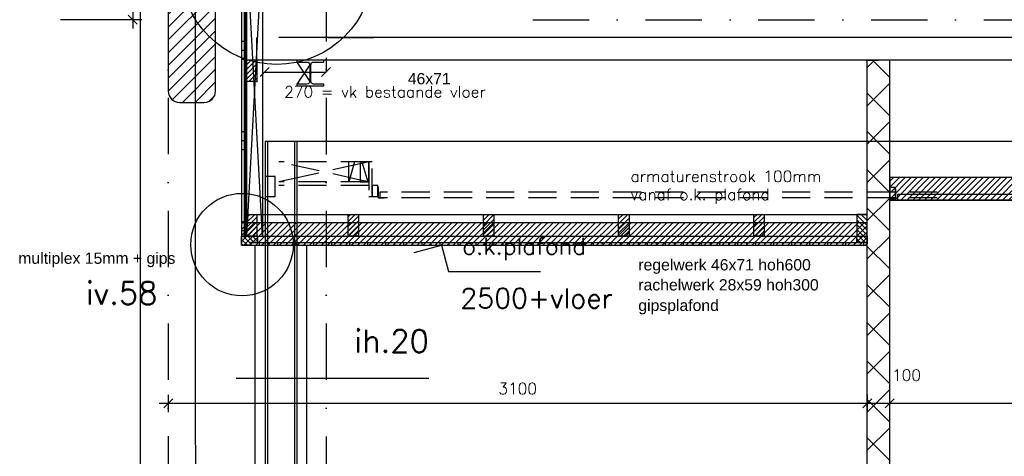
# Model space of a CAD drawing. Extents: x 98997 to 245130, y 18007 to 138999.
# Tile 35 of 58: x 119536 to 123903, y 97360 to 99296. Entities that reach past the tile are written whole.
import ezdxf

# ---------------------------------------------------------------- set-up
doc = ezdxf.new("R2010")
doc.units = 0
doc.header["$LTSCALE"] = 20
doc.header["$MEASUREMENT"] = 0
doc.header["$PDSIZE"] = -1
for name, pattern in [('DASHDOT', [25, 12.5, -6.25, 0, -6.25]), ('DD1', [2.66667, 1.66667, -0.5, 0, -0.5]), ('HIDDEN', [9.375, 6.25, -3.125])]:
    doc.linetypes.add(name, pattern=pattern)
doc.layers.get('0').update_dxf_attribs({"linetype": 'CONTINUOUS'})
doc.layers.get('DEFPOINTS').update_dxf_attribs({"linetype": 'CONTINUOUS'})
for name, color, linetype in [('_DETAILNUMMERS', 4, 'CONTINUOUS'), ('_DETAILNUMMERSTEKST', 4, 'CONTINUOUS'), ('A--01A1_ACEER', 1, 'CONTINUOUS'), ('A--A22--_F123-', 9, 'CONTINUOUS'), ('A--A23--_F--3-', 9, 'CONTINUOUS'), ('A--A25--_F--3-', 9, 'CONTINUOUS'), ('A--A30--_F--3-', 9, 'CONTINUOUS'), ('A--A42--_F--3-', 9, 'CONTINUOUS'), ('A--A42--_F123-', 9, 'CONTINUOUS'), ('A--L$7A-_STRAMIEN', 1, 'DASHDOT'), ('A--L13D3_VLOEREN', 3, 'CONTINUOUS'), ('A--L21D2_BUITENWAND', 2, 'CONTINUOUS'), ('A--L22--', 3, 'CONTINUOUS'), ('A--L22--_F--3-', 7, 'CONTINUOUS'), ('A--L25--', 7, 'CONTINUOUS'), ('A--L25--_F-23-', 7, 'CONTINUOUS'), ('A--L28--', 7, 'CONTINUOUS'), ('A--L30--', 7, 'CONTINUOUS'), ('A--L30--_F123-', 7, 'CONTINUOUS'), ('A--L31--_F123--A1-BINNENKOZ', 1, 'CONTINUOUS'), ('A--L31D1_BUITENKOZIJN', 1, 'CONTINUOUS'), ('A--L35-D2-_PLAFONDS', 2, 'CONTINUOUS'), ('A--L35-D4-_PLAFONDS', 4, 'CONTINUOUS'), ('A--L35D1_PLAFONDS', 1, 'CONTINUOUS'), ('A--L42--', 7, 'CONTINUOUS'), ('A--L42--_F--3-', 7, 'CONTINUOUS'), ('A--M$1A-_F123-', 1, 'CONTINUOUS'), ('A--M01A1_MAATVOERING', 1, 'CONTINUOUS'), ('A--M01B1_HOOGTE_MAATV', 1, 'CONTINUOUS'), ('A--M1$A-_F123-', 1, 'CONTINUOUS'), ('A--T$1A-_F123_20', 1, 'CONTINUOUS'), ('A--T01B2_HOOGTE_MAATV', 2, 'CONTINUOUS'), ('A--T01B3_HOOGTE_MAATV', 3, 'CONTINUOUS'), ('B--L21D8_BUITENWAND', 8, 'CONTINUOUS'), ('B--L21DC8_BUITENWAND', 8, 'HIDDEN'), ('B--L28D8_KONSTR', 8, 'CONTINUOUS'), ('STRAMIEN', 8, 'DD1'), ('X--LR---_CP', 7, 'CONTINUOUS')]:
    doc.layers.add(name, color=color, linetype=linetype)
doc.styles.add('ALFA-0_25', font='ROMANS')
doc.styles.add('EB1', font='ARIAL.TTF')
doc.styles.add('EB2', font='ARIAL.TTF')
doc.styles.add('HIEMSTRA', font='romans.shx')
doc.styles.add('HOOGTEXT', font='ROMANS.shx', dxfattribs={"height": 2.5})
doc.dimstyles.new('STANDARD$0', dxfattribs={"dimscale": 50, "dimtxt": 2.5, "dimasz": 2, "dimexe": 2, "dimexo": 0, "dimgap": 2, "dimtad": 1, "dimdec": 0, "dimzin": 0, "dimdsep": 46, "dimtxsty": 'ALFA-0_25', "dimblk1": 'OBLIQUE', "dimblk2": 'OBLIQUE', "dimsah": 1, "dimcen": -3, "dimdle": 2, "dimclrd": 1, "dimclre": 1, "dimclrt": 2, "dimadec": 0, "dimazin": 0, "dimtfac": 0.666667, "dimtofl": 0, "dimtmove": 2, "dimatfit": 3, "dimldrblk": 'OBLIQUE', "dimfxl": 0, "dimtvp": 0.833333, "dimtolj": 1, "dimtzin": 0, "dimarcsym": 0})
pattern_1 = [(45, (0, 0), (-10.6066, 10.6066), [])]

# ---------------------------------------------------------------- blocks, each defined once
blk = doc.blocks.new('Q020489-B')
at = {"layer": 'B--L28D8_KONSTR'}
blk.add_lwpolyline([(60, -57), (-60, -57), (-60, -49), (-14.5, -49, 0.414214), (-2.5, -37), (-2.5, 37, 0.414214), (-14.5, 49), (-60, 49), (-60, 57), (60, 57), (60, 49), (14.5, 49, 0.414214), (2.5, 37), (2.5, -37, 0.414214), (14.5, -49), (60, -49)], format="xyb", close=True, dxfattribs=at)
at = {"layer": 'X--LR---_CP'}
for p in [(-2.5, 0), (2.5, 0)]:
    blk.add_point(p, dxfattribs=at)
blk = doc.blocks.new('*U401')
at = {"layer": 'A--A42--_F--3-', "linetype": 'Continuous'}
h = blk.add_hatch(dxfattribs=at)
h.set_pattern_fill('ALFALINE', color=256, scale=40, angle=45, style=0)
h.set_pattern_definition([(90, (-120559.724, -98301.66), (-40, 7e-15), [])])
h.paths.add_polyline_path([(0, 0), (0, 6.2), (2735, 6.2), (2735, 0), (2735, -6.2), (0, -6.2)])
at = {"layer": 'A--L42--_F--3-', "color": 3, "linetype": 'Continuous'}
for points in [[(0, 0), (0, 6.2), (2735, 6.2), (2735, 0)], [(0, 0), (0, 6.2), (2735, 6.2), (2735, 0)], [(0, 0), (0, 6.2), (2735, 6.2), (2735, 0)], [(0, 0), (0, -6.2), (2735, -6.2), (2735, 0)]]:
    blk.add_lwpolyline(points, dxfattribs=at)
blk = doc.blocks.new('Q020283-')
at = {"layer": 'A--A25--_F--3-'}
h = blk.add_hatch(dxfattribs=at)
h.set_pattern_fill('ALFALINE', color=256, scale=15, style=0, pattern_type=2)
h.set_pattern_definition(pattern_1)
h.paths.add_polyline_path([(0, 0), (0, 96), (46, 96), (46, 0)])
at = {"layer": 'A--L25--_F-23-', "color": 2, "linetype": 'Continuous'}
blk.add_lwpolyline([(0, 0), (0, 96), (46, 96), (46, 0)], close=True, dxfattribs=at)
at = {"layer": 'X--LR---_CP'}
for p in [(0, 0), (0, 0), (46, 0)]:
    blk.add_point(p, dxfattribs=at)
blk = doc.blocks.new('Q020259-')
at = {"layer": 'A--A25--_F--3-'}
h = blk.add_hatch(dxfattribs=at)
h.set_pattern_fill('ALFALINE', color=256, scale=15, style=0, pattern_type=2)
h.set_pattern_definition(pattern_1)
h.paths.add_polyline_path([(0, 0), (0, 46), (28, 46), (28, 0)])
at = {"layer": 'A--L25--_F-23-', "color": 2, "linetype": 'Continuous'}
blk.add_lwpolyline([(0, 0), (0, 46), (28, 46), (28, 0)], close=True, dxfattribs=at)
at = {"layer": 'X--LR---_CP'}
for p in [(0, 0), (0, 0), (28, 0)]:
    blk.add_point(p, dxfattribs=at)
blk = doc.blocks.new('_OBLIQUE')
at = {"color": 0, "linetype": 'ByBlock'}
blk.add_line((-0.5, -0.5), (0.5, 0.5), dxfattribs=at)
blk = doc.blocks.new('*D154')
at = {"layer": 'A--M1$A-_F123-', "color": 1, "linetype": 'Continuous', "lineweight": -2}
for p, q in [((120037.4, 99735.9), (120037.4, 99255.9)), ((120108, 99695.9), (119997.4, 99695.9)), ((119717.5, 99295.9), (120077.4, 99295.9))]:
    blk.add_line(p, q, dxfattribs=at)
at = {"layer": 'DEFPOINTS', "color": 0, "linetype": 'Continuous'}
for p in [(120108, 99695.9), (119717.5, 99295.9), (120037.4, 99295.9)]:
    blk.add_point(p, dxfattribs=at)
at = {"layer": 'A--M1$A-_F123-', "color": 1, "linetype": 'Continuous', "lineweight": -2, "xscale": 40, "yscale": 40, "zscale": 40}
for p, rotation in [((120037.4, 99695.9), 90), ((120037.4, 99295.9), 270)]:
    blk.add_blockref('_OBLIQUE', p, dxfattribs=dict(at, rotation=rotation))
at = {"layer": 'A--M1$A-_F123-', "color": 2, "linetype": 'Continuous', "insert": (119972.4, 99495.9), "char_height": 50, "attachment_point": 5, "rotation": 90, "style": 'ALFA-0_25'}
blk.add_mtext('\\A1;400', dxfattribs=at)
blk = doc.blocks.new('*U364')
at = {"layer": 'A--A22--_F123-', "linetype": 'Continuous'}
h = blk.add_hatch(dxfattribs=at)
h.set_pattern_fill('ALFAKRS', color=256, scale=120, style=0)
h.set_pattern_definition([(45, (-123344.73, -95795.9), (-84.85281, 84.85281), []), (135, (-123344.73, -95795.9), (-84.85281, -84.85281), [])])
h.paths.add_polyline_path([(0, 0), (-50, 0), (-50, 3320), (0, 3320), (50, 3320), (50, 0)])
at = {"layer": 'A--L22--_F--3-', "color": 3, "linetype": 'Continuous'}
for points in [[(0, 0), (-50, 0), (-50, 3320), (0, 3320)], [(0, 0), (50, 0), (50, 3320), (0, 3320)]]:
    blk.add_lwpolyline(points, dxfattribs=at)
blk = doc.blocks.new('*D162')
at = {"color": 1, "linetype": 'ByBlock'}
for p, q in [((120154.7, 97594.7), (123334.7, 97594.7)), ((120194.7, 97632), (120194.7, 97554.7)), ((123294.7, 97632), (123294.7, 97554.7))]:
    blk.add_line(p, q, dxfattribs=at)
at = {"layer": 'DEFPOINTS', "color": 0, "linetype": 'ByBlock'}
for p in [(120194.7, 97632), (123294.7, 97632), (123294.7, 97594.7)]:
    blk.add_point(p, dxfattribs=at)
at = {"color": 1, "linetype": 'ByBlock', "xscale": 40, "yscale": 40, "zscale": 40, "rotation": 180}
blk.add_blockref('_OBLIQUE', (120194.7, 97594.7), dxfattribs=at)
at = {"color": 1, "linetype": 'ByBlock', "xscale": 40, "yscale": 40, "zscale": 40}
blk.add_blockref('_OBLIQUE', (123294.7, 97594.7), dxfattribs=at)
at = {"color": 2, "linetype": 'ByBlock', "insert": (121744.7, 97659.7), "char_height": 50, "attachment_point": 5, "style": 'ALFA-0_25'}
blk.add_mtext('\\A1;3100', dxfattribs=at)
blk = doc.blocks.new('*D163')
at = {"color": 1, "linetype": 'ByBlock'}
for p, q in [((123294.7, 97594.7), (123294.7, 97634.7)), ((123394.7, 97594.7), (123394.7, 97634.7)), ((123254.7, 97594.7), (123394.7, 97594.7))]:
    blk.add_line(p, q, dxfattribs=at)
at = {"layer": 'DEFPOINTS', "color": 0, "linetype": 'ByBlock'}
for p in [(123294.7, 97594.7), (123394.7, 97594.7), (123394.7, 97594.7)]:
    blk.add_point(p, dxfattribs=at)
at = {"color": 1, "linetype": 'ByBlock', "xscale": 40, "yscale": 40, "zscale": 40, "rotation": 180}
blk.add_blockref('_OBLIQUE', (123294.7, 97594.7), dxfattribs=at)
at = {"color": 1, "linetype": 'ByBlock', "xscale": 40, "yscale": 40, "zscale": 40}
blk.add_blockref('_OBLIQUE', (123394.7, 97594.7), dxfattribs=at)
at = {"color": 2, "linetype": 'ByBlock', "insert": (123469, 97719.7), "char_height": 50, "attachment_point": 5, "style": 'ALFA-0_25'}
blk.add_mtext('\\A1;100', dxfattribs=at)
blk = doc.blocks.new('*D164')
at = {"color": 1, "linetype": 'ByBlock'}
for p, q in [((123394.7, 97594.7), (123394.7, 97634.7)), ((123354.7, 97594.7), (124889.7, 97594.7)), ((124849.7, 97594.7), (124849.7, 97554.7))]:
    blk.add_line(p, q, dxfattribs=at)
at = {"layer": 'DEFPOINTS', "color": 0, "linetype": 'ByBlock'}
for p in [(123394.7, 97594.7), (124849.7, 97594.7), (124849.7, 97594.7)]:
    blk.add_point(p, dxfattribs=at)
at = {"color": 1, "linetype": 'ByBlock', "xscale": 40, "yscale": 40, "zscale": 40, "rotation": 180}
blk.add_blockref('_OBLIQUE', (123394.7, 97594.7), dxfattribs=at)
at = {"color": 1, "linetype": 'ByBlock', "xscale": 40, "yscale": 40, "zscale": 40}
blk.add_blockref('_OBLIQUE', (124849.7, 97594.7), dxfattribs=at)
at = {"color": 2, "linetype": 'ByBlock', "insert": (124122.2, 97659.7), "char_height": 50, "attachment_point": 5, "style": 'ALFA-0_25'}
blk.add_mtext('\\A1;1455', dxfattribs=at)
blk = doc.blocks.new('*D251')
at = {"layer": 'A--M$1A-_F123-', "color": 1, "lineweight": -2}
for p in [(120894.7, 99126.3), (120623.2, 99063)]:
    blk.add_line(p, (120894.7, 99063), dxfattribs=at)
at = {"layer": 'DEFPOINTS', "color": 0}
for p in [(120894.7, 99126.3), (120623.2, 99063), (120894.7, 99063)]:
    blk.add_point(p, dxfattribs=at)
at = {"layer": 'A--M$1A-_F123-', "color": 1, "lineweight": -2, "xscale": 40, "yscale": 40, "zscale": 40, "rotation": 180}
blk.add_blockref('_OBLIQUE', (120623.2, 99063), dxfattribs=at)
at = {"layer": 'A--M$1A-_F123-', "color": 1, "lineweight": -2, "xscale": 40, "yscale": 40, "zscale": 40}
blk.add_blockref('_OBLIQUE', (120894.7, 99063), dxfattribs=at)
at = {"layer": 'A--M$1A-_F123-', "color": 2, "insert": (121155.9, 98975.4), "char_height": 50, "attachment_point": 5, "style": 'ALFA-0_25'}
blk.add_mtext('\\A1;270 = vk bestaande vloer', dxfattribs=at)
blk = doc.blocks.new('*U322')
at = {"layer": 'A--A42--_F123-', "linetype": 'Continuous'}
h = blk.add_hatch(dxfattribs=at)
h.set_pattern_fill('ALFAPLST', color=256, scale=400, angle=180, style=0)
h.set_pattern_definition([(180, (0, 0), (-0.0003, -400), []), (180, (-3e-05, -40), (-0.0003, -400), []), (180, (-6e-05, -80), (-0.0003, -400), [])])
h.paths.add_polyline_path([(0, 0), (6, 0), (6, -1360), (0, -1360), (-6, -1360), (-6, 0)])
at = {"layer": 'A--L42--_F--3-', "color": 3, "linetype": 'Continuous'}
for points in [[(0, 0), (-6, 0), (-6, -1360), (0, -1360)], [(0, 0), (6, 0), (6, -1360), (0, -1360)]]:
    blk.add_lwpolyline(points, dxfattribs=at)
blk = doc.blocks.new('*U321')
at = {"layer": 'A--A30--_F--3-', "linetype": 'Continuous'}
h = blk.add_hatch(dxfattribs=at)
h.set_pattern_fill('ALFALINE', color=256, scale=4, angle=405, style=0)
h.set_pattern_definition([(90, (0, 0), (-4, 1e-15), [])])
h.paths.add_polyline_path([(0, 0), (5, 0), (5, -1360), (0, -1360), (-5, -1360), (-5, 0)])
at = {"layer": 'A--L30--_F123-', "color": 1, "linetype": 'Continuous'}
for points in [[(0, 0), (-5, 0), (-5, -1360), (0, -1360)], [(0, 0), (5, 0), (5, -1360), (0, -1360)]]:
    blk.add_lwpolyline(points, dxfattribs=at)
blk = doc.blocks.new('HOOGTEP')
at = {"layer": 'A--M01A1_MAATVOERING'}
for p, q in [((0, 0), (0.624, 2.33)), ((0.624, 2.33), (8.794, 2.33)), ((-2.415, 0.647), (0, 0))]:
    blk.add_line(p, q, dxfattribs=at)
at = {"layer": 'A--M01B1_HOOGTE_MAATV'}
blk.add_line((-1.379, 0), (0.911, 0), dxfattribs=at)
at = {"layer": 'A--T01B2_HOOGTE_MAATV', "style": 'HOOGTEXT', "flags": 4}
blk.add_attdef('TEKST', (1.84, -0.671), '', height=1.5, dxfattribs=at)
at = {"layer": 'A--T01B3_HOOGTE_MAATV', "style": 'HOOGTEXT', "flags": 4}
blk.add_attdef('HOOGTE', (1.673, 3.819), '', height=1.75, dxfattribs=at)

msp = doc.modelspace()

# ---------------------------------------------------------------- hatches: boundary and pattern name
at = {"layer": 'A--01A1_ACEER', "linetype": 'Continuous'}
h = msp.add_hatch(dxfattribs=at)
h.set_pattern_fill('ANSI31', color=256, scale=150, style=0)
h.set_pattern_definition([(45, (-39438.03, 3550), (-13.2582521, 13.2582521), [])])
h.paths.add_polyline_path([(123394.7, 98495.9), (131634.7, 98495.9), (131634.7, 98595.9), (123394.7, 98595.9)])
h = msp.add_hatch(dxfattribs=at)
h.set_pattern_fill('ANSI31', color=256, scale=150, style=0)
h.set_pattern_definition([(45, (-38347.353, 3349.515), (-13.2582521, 13.2582521), [])])
h.paths.add_polyline_path([(120519.7, 98295.4), (123294.7, 98295.4), (123294.7, 98395.4), (120519.7, 98395.4)])
at = {"layer": 'A--A23--_F--3-'}
h = msp.add_hatch(dxfattribs=at)
h.set_pattern_fill('ALFALINE', color=1, scale=40, style=0, pattern_type=2)
h.set_pattern_definition([(45, (95669.36, 90462.798), (-28.28427, 28.28427), [])])
edge = h.paths.add_edge_path()
edge.add_line((120504.7, 101905.9), (120244.7, 101905.9))
edge.add_arc((120244.7, 101855.9), 50, 90, 180)
edge.add_line((120194.7, 101855.9), (120194.7, 98979.1))
edge.add_arc((120244.7, 98979.1), 50, 180, 270)
edge.add_line((120244.7, 98929.1), (120354.7, 98929.1))
edge.add_arc((120354.7, 98979.1), 50, 270, 360)
edge.add_line((120404.7, 98979.1), (120404.7, 99760.9))
edge.add_arc((120554.7, 99760.9), 150, 90, 180, ccw=False)
edge.add_line((120554.7, 99910.9), (120554.7, 101855.9))
edge.add_arc((120504.7, 101855.9), 50, 0, 90)
at = {"layer": 'A--A25--_F--3-'}
h = msp.add_hatch(dxfattribs=at)
h.set_pattern_fill('ALFALINE', color=256, scale=15, angle=-90, style=0, pattern_type=2)
h.set_pattern_definition([(135, (120427.226, 98307.909), (-10.6066, -10.6066), [])])
h.paths.add_polyline_path([(120591.2, 98307.9), (120559.7, 98307.9), (120559.7, 98295.4), (120519.7, 98295.4), (120519.7, 98335.9), (120591.2, 98335.9)])

# ---------------------------------------------------------------- linework, layer by layer
at = {"layer": '_DETAILNUMMERS'}
msp.add_line((120496.6, 97706), (121350.3, 97706), dxfattribs=at)
for centre, radius in [((120676.4, 99524.9), 427.3), ((120522.1, 98298.3), 227.3)]:
    msp.add_circle(centre, radius, dxfattribs=at)
at = {"layer": 'A--L$7A-_STRAMIEN'}
msp.add_line((121811.2, 99295.2), (136494.5, 99295.2), dxfattribs=at)
at = {"layer": 'A--L13D3_VLOEREN'}
for p, q in [((120588.2, 99115.9), (120588.2, 99215.9)), ((120894.7, 99115.9), (120588.2, 99115.9))]:
    msp.add_line(p, q, dxfattribs=at)
at = {"layer": 'A--L21D2_BUITENWAND'}
for p, q in [((120579.7, 96695.9), (120579.7, 98295.4)), ((120809.7, 95795.9), (120809.7, 98295.4))]:
    msp.add_line(p, q, dxfattribs=at)
for points in [[(120072.5, 92445.9), (120072.5, 102376.4)], [(120317.5, 92445.9), (120316.4, 102376.4)]]:
    msp.add_lwpolyline(points, dxfattribs=at)
at = {"layer": 'A--L25--_F-23-', "color": 2, "linetype": 'Continuous'}
msp.add_lwpolyline([(120591.2, 98307.9), (120559.7, 98307.9), (120559.7, 98295.4), (120519.7, 98295.4), (120519.7, 98335.9), (120591.2, 98335.9)], close=True, dxfattribs=at)
at = {"layer": 'A--L31--_F123--A1-BINNENKOZ'}
msp.add_lwpolyline([(120504.7, 101905.9), (120244.7, 101905.9, 0.414214), (120194.7, 101855.9), (120194.7, 98979.1, 0.414214), (120244.7, 98929.1), (120354.7, 98929.1, 0.414214), (120404.7, 98979.1), (120404.7, 99760.9, -0.414214), (120554.7, 99910.9), (120554.7, 101855.9, 0.414214)], format="xyb", close=True, dxfattribs=at)
at = {"layer": 'A--L31D1_BUITENKOZIJN'}
for p, q in [((120613.2, 99631.9), (120542.2, 98335.9)), ((120613.2, 98335.9), (120542.2, 99630.9)), ((120613.2, 99631.9), (120613.2, 98335.9)), ((120764.7, 99107.9), (120822.2, 99021.9)), ((120822.2, 99095.9), (120764.7, 99009.9)), ((120542.2, 98431.9), (123294.7, 98431.9)), ((120542.2, 98335.9), (123294.7, 98335.9))]:
    msp.add_line(p, q, dxfattribs=at)
at = {"layer": 'A--L35-D2-_PLAFONDS'}
for p, q in [((131586.1, 98520.9), (123428.3, 98520.9)), ((123428.3, 98520.9), (123428.3, 98495.9)), ((131586.1, 98495.9), (123428.3, 98495.9))]:
    msp.add_line(p, q, dxfattribs=at)
msp.add_lwpolyline([(123394.7, 98500.9), (123419.7, 98500.9), (123419.7, 98550.9), (123394.7, 98550.9)], close=True, dxfattribs=at)
at = {"layer": 'A--L35-D4-_PLAFONDS'}
for p, q in [((123421.9, 98493.9), (123421.9, 98543.9)), ((123446.9, 98493.9), (123421.9, 98493.9))]:
    msp.add_line(p, q, dxfattribs=at)
at = {"layer": 'A--L35D1_PLAFONDS', "linetype": 'Continuous'}
for points in [[(123394.7, 98495.9), (131634.7, 98495.9), (131634.7, 98595.9), (123394.7, 98595.9)], [(120519.7, 98295.4), (123294.7, 98295.4), (123294.7, 98395.4), (120519.7, 98395.4)]]:
    msp.add_lwpolyline(points, close=True, dxfattribs=at)
at = {"layer": 'A--L42--'}
msp.add_line((120904.6, 99215.9), (121104.6, 99215.9), dxfattribs=at)
at = {"layer": 'B--L21D8_BUITENWAND'}
for p, q in [((120995.7, 98575.9), (120995.7, 98664.9)), ((121021.5, 98664.9), (120995.7, 98575.9)), ((120773.7, 98595.7), (120684.7, 98575.9))]:
    msp.add_line(p, q, dxfattribs=at)
msp.add_lwpolyline([(120624.7, 98510.9), (120669.7, 98510.9), (120669.7, 98599.9), (120624.7, 98599.9)], close=True, dxfattribs=at)
at = {"layer": 'B--L21DC8_BUITENWAND'}
for p, q in [((121084.7, 98664.9), (120684.7, 98664.9)), ((121046.7, 98584.4), (120684.7, 98664.9)), ((121046.2, 98656.3), (120773.7, 98595.7)), ((121084.7, 98664.9), (121046.2, 98656.3)), ((121054, 98664.9), (121079.8, 98575.9)), ((121084.7, 98575.9), (120684.7, 98575.9)), ((121084.7, 98560.9), (120684.7, 98560.9)), ((121084.7, 98575.9), (121046.7, 98584.4)), ((121126.9, 98503.9), (121126.9, 98553.9)), ((123604.7, 98530.9), (121133.3, 98530.9)), ((121133.3, 98530.9), (121133.3, 98505.9)), ((123604.7, 98505.9), (121133.3, 98505.9)), ((121151.9, 98503.9), (121126.9, 98503.9))]:
    msp.add_line(p, q, dxfattribs=at)
for points in [[(121046.7, 98575.9), (121084.7, 98575.9), (121084.7, 98664.9), (121046.7, 98664.9)], [(121084.7, 98510.9), (121099.7, 98510.9), (121099.7, 98664.9), (121084.7, 98664.9)], [(121099.7, 98510.9), (121124.7, 98510.9), (121124.7, 98560.9), (121099.7, 98560.9)]]:
    msp.add_lwpolyline(points, close=True, dxfattribs=at)
at = {"layer": 'B--L28D8_KONSTR'}
for p, q in [((131854.8, 99215.9), (120684.7, 99215.9)), ((131854.7, 99115.9), (120684.7, 99115.9)), ((131869.7, 98755.9), (120624.7, 98755.9)), ((120624.7, 98755.9), (120624.7, 95765.9)), ((120634.7, 98755.9), (120634.7, 95765.9)), ((120754.7, 98755.9), (120754.7, 95765.9)), ((120764.7, 98755.9), (120764.7, 95765.9))]:
    msp.add_line(p, q, dxfattribs=at)
at = {"layer": 'STRAMIEN', "linetype": 'DASHDOT'}
for p, q in [((120194.7, 109950.8), (120194.7, 90605)), ((120894.7, 109950.7), (120894.7, 90604.9))]:
    msp.add_line(p, q, dxfattribs=at)

# ---------------------------------------------------------------- block references
at = {"color": 3}
ref = msp.add_blockref('HOOGTEP', (121406.6, 98295.4), dxfattribs=dict(at, xscale=-50, yscale=50, rotation=180))
ref.add_attrib('TEKST', 'o.k.plafond', (121498.6, 98254), dxfattribs={"layer": 'A--T01B2_HOOGTE_MAATV', "height": 75, "style": 'HOOGTEXT', "flags": 4})
ref.add_attrib('HOOGTE', '2500+vloer ', (121490.2, 98016.9), dxfattribs={"layer": 'A--T01B3_HOOGTE_MAATV', "height": 87.5, "style": 'HOOGTEXT', "flags": 4})
at = {"layer": 'A--L22--'}
msp.add_blockref('*U364', (123344.7, 95795.9), dxfattribs=at)
at = {"layer": 'A--L25--'}
for p in [(120542.2, 99021.1), (120542.2, 98335.9), (120992.3, 98335.9), (121592.3, 98335.9), (122192.3, 98335.9), (122792.3, 98335.9)]:
    msp.add_blockref('Q020283-', p, dxfattribs=at)
at = {"layer": 'A--L25--', "xscale": -1}
msp.add_blockref('Q020283-', (123294.7, 98335.9), dxfattribs=at)
at = {"layer": 'A--L25--', "rotation": 90}
msp.add_blockref('Q020259-', (123294.7, 98307.9), dxfattribs=at)
at = {"layer": 'A--L28--', "xscale": -1, "rotation": 180}
msp.add_blockref('Q020489-B', (120824.7, 99058.9), dxfattribs=at)
at = {"layer": 'A--L30--'}
msp.add_blockref('*U321', (120537.2, 99695.9), dxfattribs=at)
at = {"layer": 'A--L42--'}
for name, p in [('*U322', (120525.7, 99695.9)), ('*U401', (120559.7, 98301.7))]:
    msp.add_blockref(name, p, dxfattribs=at)

# ---------------------------------------------------------------- texts
at = {"layer": '_DETAILNUMMERSTEKST', "style": 'HIEMSTRA'}
for s, p in [('iv.58', (119830.2, 98033.2)), ('ih.20', (121020.7, 97820.6))]:
    msp.add_text(s, height=100, dxfattribs=at).set_placement(p)
at = {"layer": 'A--01A1_ACEER', "linetype": 'Continuous', "style": 'HIEMSTRA'}
for s, p in [('armaturenstrook 100mm ', (122244.9, 98576)), ('vanaf o.k. plafond', (122244.9, 98495.8))]:
    msp.add_text(s, height=50, dxfattribs=at).set_placement(p)
at = {"layer": 'A--T$1A-_F123_20'}
for s, style, p in [('46x71', 'EB1', (121257.3, 99009.1)), ('multiplex 15mm + gips ', 'EB2', (119529.9, 98213.1)), ('regelwerk 46x71 hoh600', 'EB2', (122279.6, 98183.9)), ('rachelwerk 28x59 hoh300', 'EB2', (122279.6, 98095)), ('gipsplafond', 'EB2', (122279.6, 98004.2))]:
    msp.add_text(s, height=50, dxfattribs=dict(at, style=style)).set_placement(p)

# ---------------------------------------------------------------- dimensions: what is measured, and where the dimension line sits
at = {"layer": 'A--M$1A-_F123-'}
dim = msp.add_linear_dim(base=(120894.7, 99063), p1=(120623.2, 99063), p2=(120894.7, 99126.3), text='270 = vk bestaande vloer', dimstyle='STANDARD$0', override={"dimscale": 20, "dimexe": 0, "dimcen": 0, "dimdle": 0, "dimtfac": 0.75, "dimtvp": 1.5}, dxfattribs=at)
dim.commit()
dim.dimension.update_dxf_attribs({"geometry": '*D251', "text_midpoint": (121155.9, 98975.4), "dimtype": 160})
dim = msp.add_linear_dim(base=(123394.7, 97594.7), p1=(123294.7, 97594.7), p2=(123394.7, 97594.7), dimstyle='STANDARD$0', override={"dimscale": 20, "dimclrt": 2}, dxfattribs=at)
dim.commit()
dim.dimension.update_dxf_attribs({"geometry": '*D163', "text_midpoint": (123469, 97719.7), "dimtype": 160})
for base, p1, p2, picture, middle in [((123294.7, 97594.7), (120194.7, 97632), (123294.7, 97632), '*D162', (121744.7, 97659.7)), ((124849.7, 97594.7), (123394.7, 97594.7), (124849.7, 97594.7), '*D164', (124122.2, 97659.7))]:
    dim = msp.add_linear_dim(base=base, p1=p1, p2=p2, dimstyle='STANDARD$0', override={"dimscale": 20, "dimclrt": 2}, dxfattribs=at)
    dim.commit()
    dim.dimension.update_dxf_attribs({"geometry": picture, "text_midpoint": middle})
at = {"layer": 'A--M1$A-_F123-', "color": 2, "linetype": 'Continuous'}
dim = msp.add_linear_dim(base=(120037.4, 99295.9), p1=(120108, 99695.9), p2=(119717.5, 99295.9), angle=90, dimstyle='STANDARD$0', override={"dimscale": 20, "dimclrt": 2}, dxfattribs=at)
dim.commit()
dim.dimension.update_dxf_attribs({"geometry": '*D154', "text_midpoint": (119972.4, 99495.9)})

doc.saveas('drawing.dxf')
